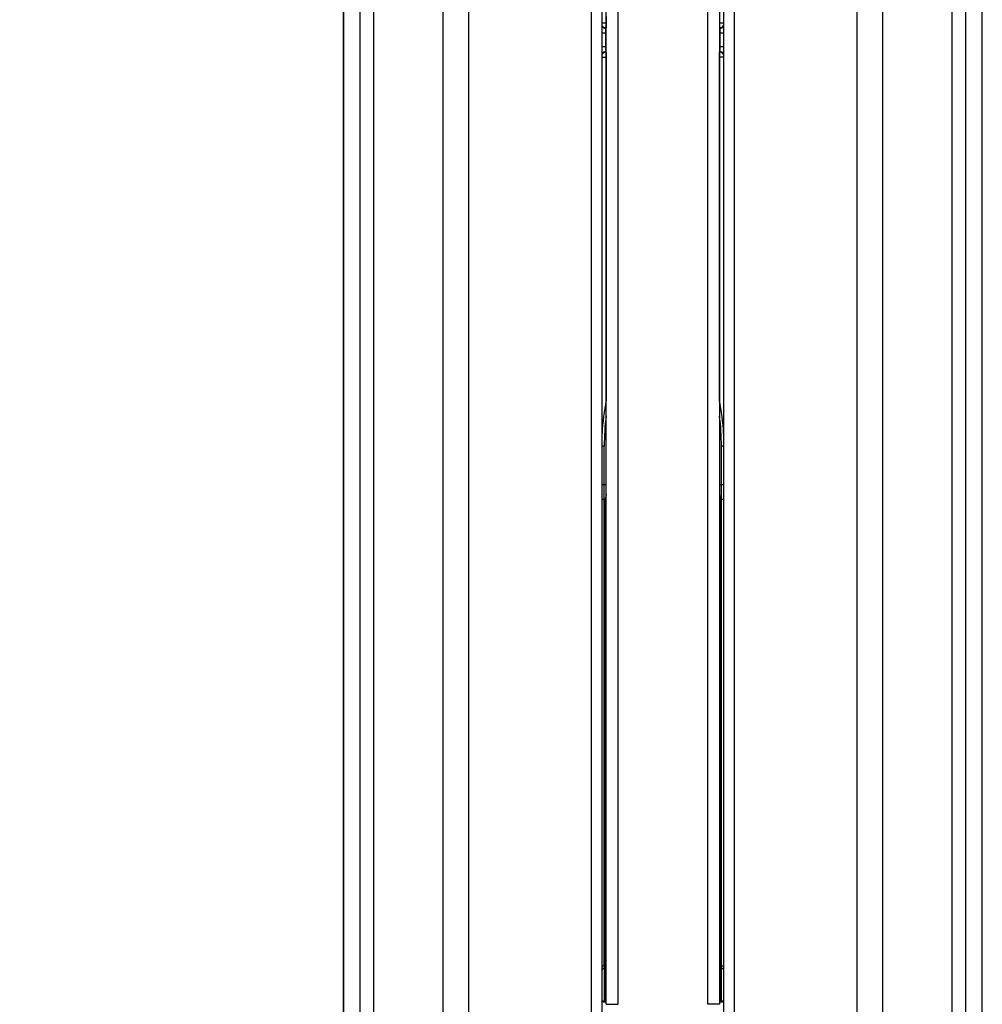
# Model space of a CAD drawing. Header units: millimetres. Extents: x 20 to 26059, y 28 to 17777.
# Tile 77 of 90: x 22299 to 22689, y 2510 to 2909. Entities that reach past the tile are written whole.
import ezdxf

# ---------------------------------------------------------------- set-up
doc = ezdxf.new("R2010")
doc.units = ezdxf.units.MM
doc.header["$LTSCALE"] = 2
doc.layers.add('COMPONENT_GEOMETRY', color=7, linetype='Continuous')
doc.styles.add('SLDTEXTSTYLE0', font='TXT', dxfattribs={"width": 0.75})
doc.dimstyles.new('SLDDIMSTYLE1', dxfattribs={"dimtxt": 150, "dimasz": 6.604, "dimexe": 0, "dimexo": 0.0625, "dimgap": 37.5, "dimtad": 0, "dimtih": 1, "dimtoh": 1, "dimdec": 1, "dimrnd": 1e-09, "dimzin": 12, "dimdsep": 46, "dimtxsty": 'SLDTEXTSTYLE0', "dimsah": 1, "dimcen": 0.09, "dimadec": 0, "dimazin": 3, "dimtfac": 1, "dimtdec": 1, "dimtofl": 0, "dimtmove": 0, "dimatfit": 3, "dimfxl": 1, "dimfrac": 2, "dimtolj": 1, "dimtzin": 12, "dimarcsym": 0})

# ---------------------------------------------------------------- blocks, each defined once
blk = doc.blocks.new('_D_4')
at = {"layer": 'COMPONENT_GEOMETRY', "color": 7}
for p, q in [((22226.49, 8260.99), (20346.66, 8260.99)), ((20353.01, 8260.99), (20353.01, 5517.54)), ((20052.91, 5487.07), (20007.21, 5487.07)), ((20007.21, 5487.07), (20007.21, 5248.94)), ((20653.12, 5487.07), (20698.82, 5487.07)), ((20698.82, 5487.07), (20698.82, 5248.94)), ((20007.21, 5248.94), (20052.91, 5248.94)), ((20698.82, 5248.94), (20653.12, 5248.94)), ((20353.01, 2281.06), (20353.01, 5024.52)), ((22358.96, 2281.06), (20346.66, 2281.06))]:
    blk.add_line(p, q, dxfattribs=at)
for points in [[(20353.01, 8260.99), (20352, 8254.39), (20354.03, 8254.39)], [(20353.01, 2281.06), (20354.03, 2287.67), (20352, 2287.67)]]:
    blk.add_solid(points, dxfattribs=at)
at = {"layer": 'COMPONENT_GEOMETRY', "color": 7, "char_height": 150, "attachment_point": 1, "style": 'SLDTEXTSTYLE0'}
for s, insert in [('9\'9.72"', (20052.91, 5442.3)), ('2990mm', (19943.85, 5217.88))]:
    blk.add_mtext(s, dxfattribs=dict(at, insert=insert))

msp = doc.modelspace()

# ---------------------------------------------------------------- linework, layer by layer
at = {"color": 7, "linetype": 'Continuous', "lineweight": 25}
for p, q in [((22429.93, 6724.86), (22429.93, 2354.06)), ((22689.06, 2354.06), (22689.06, 6724.85)), ((22534.86, 2354.06), (22534.86, 5953.43)), ((22584.14, 5953.27), (22584.14, 2354.06)), ((22536.5, 2510.07), (22536.5, 2919.14)), ((22541.27, 2919.14), (22541.27, 2510.07)), ((22577.72, 2510.07), (22577.72, 2919.14)), ((22582.5, 2919.14), (22582.5, 2510.07)), ((22536.48, 2907.99), (22536.48, 2905.99)), ((22536.27, 2903.85), (22536.27, 2898.27)), ((22536.48, 2905.99), (22536.37, 2905.85)), ((22582.62, 2905.85), (22582.51, 2905.99)), ((22582.72, 2898.27), (22582.72, 2903.85)), ((22536.37, 2896.27), (22536.48, 2896.13)), ((22536.48, 2896.13), (22536.48, 2894.13)), ((22582.51, 2896.13), (22582.62, 2896.27)), ((22582.51, 2894.13), (22582.51, 2896.13)), ((22535.72, 2720.7), (22535.72, 2736.35)), ((22583.27, 2720.7), (22583.27, 2736.35)), ((22535.72, 2720.63), (22535.72, 2720.7)), ((22583.27, 2720.63), (22583.27, 2720.7)), ((22535.72, 2525.59), (22535.72, 2714.77)), ((22536.17, 2714.77), (22535.72, 2714.77)), ((22536.17, 2714.77), (22536.17, 2525.59)), ((22582.82, 2714.77), (22582.82, 2525.59)), ((22582.82, 2714.77), (22583.27, 2714.77)), ((22583.27, 2525.59), (22583.27, 2714.77)), ((22536.17, 2525.59), (22535.72, 2525.59)), ((22535.76, 2524.71), (22536.17, 2524.71)), ((22536.17, 2525.59), (22536.17, 2524.71)), ((22582.82, 2525.59), (22583.27, 2525.59)), ((22582.82, 2525.59), (22582.82, 2524.71)), ((22583.24, 2524.71), (22582.82, 2524.71)), ((22535.71, 2511.06), (22536.11, 2511.06)), ((22582.88, 2511.06), (22583.29, 2511.06)), ((22536.5, 2510.07), (22541.27, 2510.07)), ((22582.5, 2510.07), (22577.72, 2510.07))]:
    msp.add_line(p, q, dxfattribs=at)
at = {"color": 8, "linetype": 'Continuous', "lineweight": 25}
for p, q in [((22429.94, 6724.85), (22429.94, 2354.06)), ((22689.05, 2354.06), (22689.05, 6724.85)), ((22436.74, 2354.06), (22436.74, 6722.6)), ((22442.21, 6722.32), (22442.21, 2354.06)), ((22470.46, 2354.06), (22470.46, 6720.32)), ((22638.33, 2354.06), (22638.33, 6719.81)), ((22648.53, 6720.32), (22648.53, 2354.06)), ((22676.78, 2354.06), (22676.78, 6722.32)), ((22682.25, 6722.61), (22682.25, 2354.06)), ((22480.66, 6668.98), (22480.66, 2354.06)), ((22530.57, 2354.06), (22530.57, 5958.25)), ((22588.43, 5958.38), (22588.43, 2354.06)), ((22536.48, 2910.56), (22536.48, 2907.99)), ((22534.86, 2907.99), (22536.48, 2907.99)), ((22536.48, 2907.99), (22536.5, 2907.99)), ((22582.5, 2907.99), (22584.14, 2907.99)), ((22536.27, 2903.85), (22534.86, 2903.85)), ((22536.5, 2903.85), (22536.27, 2903.85)), ((22536.37, 2905.85), (22536.5, 2905.85)), ((22536.5, 2905.99), (22536.48, 2905.99)), ((22582.51, 2905.99), (22582.5, 2905.99)), ((22582.5, 2905.85), (22582.62, 2905.85)), ((22582.72, 2903.85), (22582.5, 2903.85)), ((22584.14, 2903.85), (22582.72, 2903.85)), ((22536.27, 2898.27), (22534.86, 2898.27)), ((22536.27, 2898.27), (22536.5, 2898.27)), ((22582.5, 2898.27), (22582.72, 2898.27)), ((22584.14, 2898.27), (22582.72, 2898.27)), ((22536.5, 2896.27), (22536.37, 2896.27)), ((22536.48, 2896.13), (22536.5, 2896.13)), ((22582.62, 2896.27), (22582.5, 2896.27)), ((22582.5, 2896.13), (22582.51, 2896.13)), ((22534.86, 2894.13), (22536.48, 2894.13)), ((22536.48, 2894.13), (22536.48, 2754.57)), ((22536.5, 2894.13), (22536.48, 2894.13)), ((22582.51, 2894.13), (22582.5, 2894.13)), ((22584.14, 2894.13), (22582.51, 2894.13)), ((22582.51, 2754.57), (22582.51, 2894.13)), ((22536.5, 2720.63), (22535.72, 2720.63)), ((22582.5, 2720.63), (22583.27, 2720.63)), ((22536.5, 2716.82), (22536.17, 2714.93)), ((22582.5, 2716.82), (22582.82, 2714.93))]:
    msp.add_line(p, q, dxfattribs=at)
at = {"color": 8, "linetype": 'Continuous', "lineweight": 25, "flags": 128}
for points in [[(22536.17, 2714.93), (22536.37, 2714.93), (22536.5, 2714.94)], [(22536.17, 2714.77), (22536.37, 2714.78), (22536.5, 2714.78)], [(22582.82, 2714.93), (22582.63, 2714.93), (22582.5, 2714.94)], [(22582.82, 2714.77), (22582.63, 2714.78), (22582.5, 2714.78)], [(22536.17, 2525.59), (22536.37, 2525.59), (22536.5, 2525.6)], [(22536.17, 2524.71), (22536.37, 2524.73), (22536.5, 2524.76)], [(22582.82, 2525.59), (22582.63, 2525.59), (22582.5, 2525.6)], [(22582.82, 2524.71), (22582.62, 2524.73), (22582.5, 2524.76)]]:
    msp.add_lwpolyline(points, dxfattribs=at)
at = {"color": 8, "linetype": 'Continuous', "lineweight": 25}
for centre, radius, start, end in [((22536.48, 2908), 2, 215.5721, 269.9416), ((22536.38, 2907.85), 2, 220.6035, 269.9417), ((22582.62, 2907.85), 2, 270.0577, 319.3971), ((22536.38, 2894.27), 2, 90.0583, 139.3965), ((22536.48, 2894.13), 2, 90.0578, 144.4284), ((22582.51, 2894.13), 2, 35.5721, 89.9416), ((22582.62, 2894.27), 2, 40.6029, 89.9423), ((22535.61, 2641.14), 95.21, 89.9342, 90.4556), ((22583.38, 2641.14), 95.21, 89.5444, 90.0658), ((22535.61, 2625.49), 95.21, 89.9342, 90.4556), ((22535.61, 2625.43), 95.21, 89.9333, 90.4547), ((22583.38, 2625.49), 95.21, 89.5444, 90.0658), ((22583.38, 2625.43), 95.21, 89.5453, 90.0667), ((22535.61, 2706.21), 8.56, 89.2713, 95.0755), ((22583.38, 2706.21), 8.56, 84.9245, 90.7287), ((22535.61, 2517.03), 8.56, 89.2713, 95.0755), ((22535.75, 2523.7), 1.01, 89.8416, 152.2568), ((22583.24, 2523.7), 1.01, 27.7432, 90.1584), ((22583.38, 2517.03), 8.56, 84.9245, 90.7287)]:
    msp.add_arc(centre, radius, start, end, dxfattribs=at)
at = {"color": 7, "linetype": 'Continuous', "lineweight": 25}
for centre, major_axis, ratio, start_param, end_param in [((22582.51, 2907.99), (0.9, 1.8), 0.957304, 3.622965, 4.610259), ((22536.38, 2903.85), (0, 2), 0.052372, 0.034907, 1.570796), ((22582.61, 2903.85), (0, 2), 0.052372, 4.712389, 6.248279), ((22536.38, 2898.27), (0, 2), 0.052372, 1.570796, 3.106686), ((22582.61, 2898.27), (0, 2), 0.052372, 3.176499, 4.712389), ((22634.76, 2736.43), (62.32, 78.32), 0.999114, 2.05479, 2.191729), ((22484.24, 2736.43), (-62.32, 78.32), 0.999114, 4.091457, 4.228395), ((22538.71, 2721.21), (0.17, 98), 0.025863, 1.63495, 1.636571), ((22580.28, 2721.21), (-0.17, 98), 0.025863, 4.646614, 4.648235), ((22535.7, 2518.06), (0.01, 7), 0.022397, 3.207356, 5.964552), ((22535.78, 2525.66), (0.003, 1), 0.052258, 1.636707, 2.823107), ((22536.1, 2518.06), (0.01, 7), 0.029862, 3.207382, 5.964578), ((22582.9, 2518.06), (-0.01, 7), 0.029862, 0.318607, 3.075803), ((22583.3, 2518.06), (-0.01, 7), 0.022397, 0.318633, 3.075829), ((22583.22, 2525.66), (-0.003, 1), 0.052258, 3.460078, 4.646478), ((22535.7, 2518.06), (-0.01, 7), 0.022397, 3.075829, 3.14156), ((22536.1, 2518.06), (-0.01, 7), 0.029862, 3.075803, 3.141534), ((22582.9, 2518.06), (0.01, 7), 0.029862, 3.141651, 3.207382), ((22583.3, 2518.06), (0.01, 7), 0.022397, 3.141626, 3.207356)]:
    msp.add_ellipse(centre, major_axis=major_axis, ratio=ratio, start_param=start_param, end_param=end_param, dxfattribs=at)
at = {"color": 8, "linetype": 'Continuous', "lineweight": 25}
for centre, major_axis, start_param, end_param in [((22634.76, 2736.44), (61.61, 77.6), 2.11722, 2.242278), ((22484.24, 2736.44), (-61.61, 77.6), 4.040907, 4.165966)]:
    msp.add_ellipse(centre, major_axis=major_axis, ratio=0.999094, start_param=start_param, end_param=end_param, dxfattribs=at)
at = {"color": 7, "linetype": 'Continuous', "lineweight": 25}
for points, knots in [([(22535.72, 2714.77), (22535.72, 2715.25), (22535.72, 2716.21), (22535.72, 2717.67), (22535.72, 2719.15), (22535.72, 2720.14), (22535.72, 2720.63)], [0, 0, 0, 0, 0.241322, 0.494215, 0.747107, 1, 1, 1, 1]), ([(22583.27, 2714.77), (22583.27, 2715.25), (22583.27, 2716.21), (22583.27, 2717.67), (22583.27, 2719.15), (22583.27, 2720.14), (22583.27, 2720.63)], [0, 0, 0, 0, 0.241322, 0.494215, 0.747107, 1, 1, 1, 1]), ([(22534.74, 2511.79), (22534.75, 2511.75), (22534.78, 2511.66), (22534.9, 2511.45), (22535.11, 2511.24), (22535.39, 2511.09), (22535.61, 2511.08), (22535.71, 2511.07)], [0, 0, 0, 0, 0.158677, 0.332343, 0.550316, 0.794325, 1, 1, 1, 1]), ([(22534.86, 2511.56), (22534.87, 2511.52), (22534.94, 2511.39), (22535.16, 2511.22), (22535.42, 2511.1), (22535.61, 2511.08), (22535.68, 2511.08), (22535.7, 2511.08)], [0, 0, 0, 0, 0.119802, 0.450741, 0.78177, 0.958371, 1, 1, 1, 1]), ([(22536.5, 2510.98), (22536.44, 2511.01), (22536.32, 2511.06), (22536.18, 2511.08), (22536.11, 2511.08), (22536.1, 2511.08)], [0, 0, 0, 0, 0.468214, 0.912183, 1, 1, 1, 1]), ([(22582.5, 2510.98), (22582.56, 2511.01), (22582.67, 2511.06), (22582.81, 2511.08), (22582.88, 2511.08), (22582.9, 2511.08)], [0, 0, 0, 0, 0.468214, 0.912183, 1, 1, 1, 1]), ([(22582.5, 2510.97), (22582.51, 2510.98), (22582.63, 2511.05), (22582.77, 2511.06), (22582.9, 2511.06)], [0, 0, 0, 0, 0.152412, 1, 1, 1, 1]), ([(22583.29, 2511.08), (22583.36, 2511.08), (22583.55, 2511.07), (22583.81, 2511.2), (22584.02, 2511.37), (22584.16, 2511.55), (22584.23, 2511.7), (22584.25, 2511.77), (22584.26, 2511.79)], [0, 0, 0, 0, 0.163291, 0.392731, 0.582278, 0.746614, 0.88814, 1, 1, 1, 1]), ([(22584.14, 2511.56), (22584.12, 2511.52), (22584.05, 2511.39), (22583.83, 2511.22), (22583.57, 2511.1), (22583.38, 2511.08), (22583.31, 2511.08), (22583.3, 2511.08)], [0, 0, 0, 0, 0.119802, 0.450741, 0.78177, 0.958371, 1, 1, 1, 1])]:
    msp.add_open_spline(points, degree=3, knots=knots, dxfattribs=at)

# ---------------------------------------------------------------- dimensions: what is measured, and where the dimension line sits
at = {"layer": 'COMPONENT_GEOMETRY', "color": 7}
dim = msp.add_linear_dim(base=(20353.01, 2281.06), p1=(22229.03, 8260.99), p2=(22361.5, 2281.06), angle=90, dimstyle='SLDDIMSTYLE1', dxfattribs=at)
dim.commit()
dim.dimension.update_dxf_attribs({"geometry": '_D_4', "text_midpoint": (20353.01, 5271.03), "dimtype": 160})

doc.saveas('drawing.dxf')
